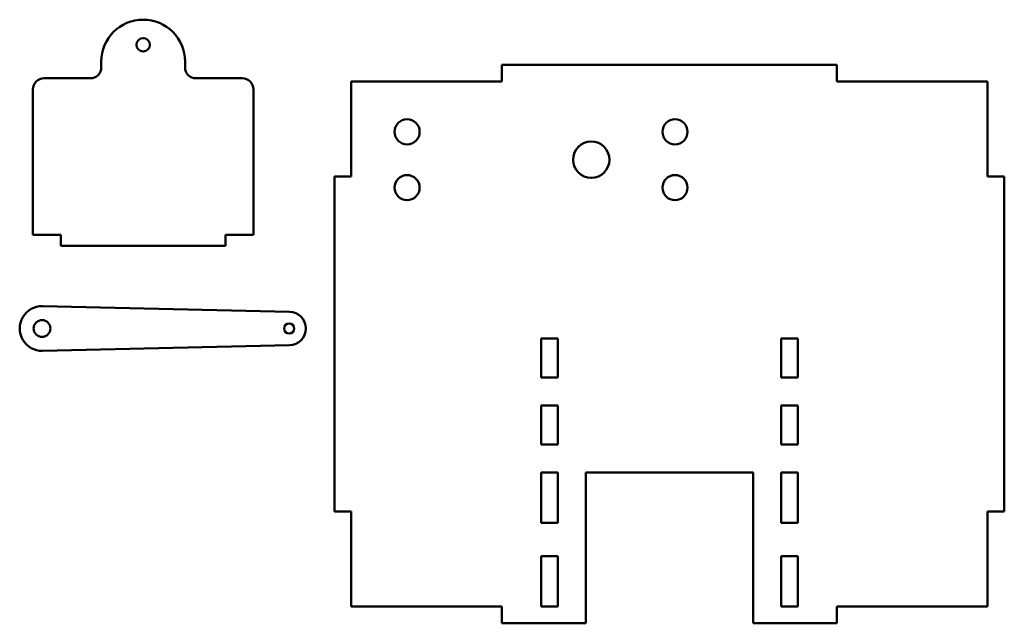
# Model space of a CAD drawing. Header units: millimetres. Extents: x -2 to 175, y 188 to 296.
import ezdxf

# ---------------------------------------------------------------- set-up
doc = ezdxf.new("R2010")
doc.units = ezdxf.units.MM
doc.layers.add('Visible (ISO)', color=7, linetype='Continuous', lineweight=50)

msp = doc.modelspace()

# ---------------------------------------------------------------- linework, layer by layer
at = {"layer": 'Visible (ISO)'}
for p, q in [((12.98, 288.66), (12.98, 287.66)), ((27.98, 287.66), (27.98, 288.66)), ((84.77, 288.09), (84.77, 285.09)), ((144.77, 288.09), (84.77, 288.09)), ((144.77, 285.09), (144.77, 288.09)), ((10.98, 285.66), (2.73, 285.66)), ((38.23, 285.66), (29.98, 285.66)), ((57.77, 285.09), (57.77, 268.09)), ((84.77, 285.09), (57.77, 285.09)), ((171.77, 285.09), (144.77, 285.09)), ((171.77, 268.09), (171.77, 285.09)), ((0.73, 283.66), (0.73, 257.66)), ((40.23, 257.66), (40.23, 283.66)), ((54.77, 268.09), (54.77, 208.09)), ((57.77, 268.09), (54.77, 268.09)), ((174.77, 268.09), (171.77, 268.09)), ((174.77, 208.09), (174.77, 268.09)), ((0.73, 257.66), (5.73, 257.66)), ((5.73, 257.66), (5.73, 255.66)), ((35.23, 257.66), (40.23, 257.66)), ((35.23, 255.66), (35.23, 257.66)), ((5.73, 255.66), (35.23, 255.66)), ((46.71, 243.87), (2.45, 244.87)), ((91.77, 232.09), (91.77, 239.09)), ((91.77, 239.09), (94.77, 239.09)), ((94.77, 239.09), (94.77, 232.09)), ((134.77, 232.09), (134.77, 239.09)), ((134.77, 239.09), (137.77, 239.09)), ((137.77, 239.09), (137.77, 232.09)), ((2.45, 236.88), (46.71, 237.88)), ((94.77, 232.09), (91.77, 232.09)), ((137.77, 232.09), (134.77, 232.09)), ((91.77, 220.09), (91.77, 227.09)), ((91.77, 227.09), (94.77, 227.09)), ((94.77, 227.09), (94.77, 220.09)), ((134.77, 227.09), (137.77, 227.09)), ((134.77, 220.09), (134.77, 227.09)), ((137.77, 227.09), (137.77, 220.09)), ((94.77, 220.09), (91.77, 220.09)), ((137.77, 220.09), (134.77, 220.09)), ((91.77, 215.09), (94.77, 215.09)), ((91.77, 206.09), (91.77, 215.09)), ((94.77, 215.09), (94.77, 206.09)), ((99.77, 215.09), (129.77, 215.09)), ((99.77, 188.09), (99.77, 215.09)), ((129.77, 215.09), (129.77, 188.09)), ((134.77, 206.09), (134.77, 215.09)), ((134.77, 215.09), (137.77, 215.09)), ((137.77, 215.09), (137.77, 206.09)), ((54.77, 208.09), (57.77, 208.09)), ((57.77, 208.09), (57.77, 191.09)), ((171.77, 208.09), (174.77, 208.09)), ((171.77, 191.09), (171.77, 208.09)), ((94.77, 206.09), (91.77, 206.09)), ((137.77, 206.09), (134.77, 206.09)), ((91.77, 200.09), (94.77, 200.09)), ((91.77, 191.09), (91.77, 200.09)), ((94.77, 200.09), (94.77, 191.09)), ((134.77, 191.09), (134.77, 200.09)), ((134.77, 200.09), (137.77, 200.09)), ((137.77, 200.09), (137.77, 191.09)), ((57.77, 191.09), (84.77, 191.09)), ((84.77, 191.09), (84.77, 188.09)), ((94.77, 191.09), (91.77, 191.09)), ((137.77, 191.09), (134.77, 191.09)), ((144.77, 191.09), (171.77, 191.09)), ((144.77, 188.09), (144.77, 191.09)), ((84.77, 188.09), (99.77, 188.09)), ((129.77, 188.09), (144.77, 188.09))]:
    msp.add_line(p, q, dxfattribs=at)
for centre, radius in [((20.48, 291.66), 1.2), ((67.77, 276.09), 2.25), ((115.77, 276.09), 2.25), ((100.77, 271.09), 3.25), ((67.77, 266.09), 2.25), ((115.77, 266.09), 2.25), ((2.36, 240.87), 1.5), ((46.64, 240.87), 0.9)]:
    msp.add_circle(centre, radius, dxfattribs=at)
for centre, radius, start, end in [((20.48, 288.66), 7.5, 0, 180), ((10.98, 287.66), 2, 270, 0), ((29.98, 287.66), 2, 180, 270), ((2.73, 283.66), 2, 90, 180), ((38.23, 283.66), 2, 0, 90), ((2.36, 240.87), 4, 88.706, 271.294), ((46.64, 240.87), 3, 271.294, 88.706)]:
    msp.add_arc(centre, radius, start, end, dxfattribs=at)

doc.saveas('drawing.dxf')
